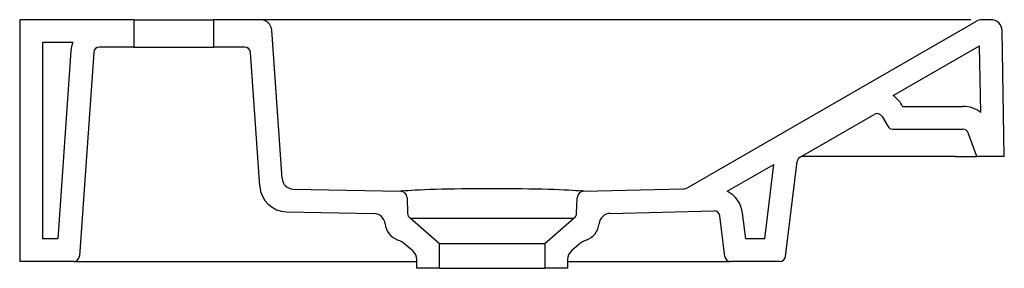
# Model space of a CAD drawing. Header units: millimetres. Extents: x 4709.187 to 4709.618, y 2929.878 to 2929.987.
import ezdxf

# ---------------------------------------------------------------- set-up
doc = ezdxf.new("R2010")
doc.units = ezdxf.units.MM
doc.layers.add('SANINDUSA', color=3, linetype='Continuous')

msp = doc.modelspace()

# ---------------------------------------------------------------- linework, layer by layer
at = {"layer": 'SANINDUSA'}
for p, q in [((4709.237392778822, 2929.987197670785), (4709.187392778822, 2929.987197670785)), ((4709.187392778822, 2929.987197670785), (4709.187392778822, 2929.881197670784)), ((4709.237392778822, 2929.987197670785), (4709.237392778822, 2929.975197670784)), ((4709.237392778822, 2929.987197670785), (4709.272392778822, 2929.987197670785)), ((4709.292730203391, 2929.987197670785), (4709.272392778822, 2929.987197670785)), ((4709.272392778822, 2929.975197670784), (4709.272392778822, 2929.987197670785)), ((4709.302149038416, 2929.987197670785), (4709.292730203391, 2929.987197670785)), ((4709.603732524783, 2929.987197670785), (4709.302149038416, 2929.987197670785)), ((4709.480116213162, 2929.913714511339), (4709.606232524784, 2929.986527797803)), ((4709.612479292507, 2929.987197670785), (4709.608732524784, 2929.987197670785)), ((4709.302260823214, 2929.91758139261), (4709.297718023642, 2929.982546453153)), ((4709.618440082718, 2929.927197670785), (4709.617478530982, 2929.982284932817)), ((4709.21063528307, 2929.977197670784), (4709.197392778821, 2929.977197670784)), ((4709.197392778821, 2929.977197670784), (4709.197392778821, 2929.891197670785)), ((4709.237392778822, 2929.975197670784), (4709.22229718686, 2929.975197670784)), ((4709.237392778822, 2929.975197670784), (4709.272392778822, 2929.975197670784)), ((4709.285876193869, 2929.975197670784), (4709.272392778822, 2929.975197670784)), ((4709.569729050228, 2929.953905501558), (4709.607590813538, 2929.975765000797)), ((4709.608101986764, 2929.946479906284), (4709.607590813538, 2929.975765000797)), ((4709.209827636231, 2929.973569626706), (4709.20406762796, 2929.891197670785)), ((4709.219803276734, 2929.972872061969), (4709.213555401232, 2929.8835232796)), ((4709.292476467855, 2929.91414832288), (4709.288370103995, 2929.972872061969)), ((4709.573583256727, 2929.949779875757), (4709.573919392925, 2929.949197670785)), ((4709.529011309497, 2929.926933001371), (4709.56150793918, 2929.945694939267)), ((4709.573919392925, 2929.949197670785), (4709.600320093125, 2929.949197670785)), ((4709.564923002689, 2929.944779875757), (4709.567424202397, 2929.940447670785)), ((4709.569589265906, 2929.939197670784), (4709.600320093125, 2929.939197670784)), ((4709.606438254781, 2929.927197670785), (4709.602669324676, 2929.937552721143)), ((4709.497147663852, 2929.912000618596), (4709.517545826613, 2929.923777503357)), ((4709.513545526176, 2929.891197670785), (4709.517545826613, 2929.923777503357)), ((4709.522662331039, 2929.883392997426), (4709.527779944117, 2929.92507261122)), ((4709.597041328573, 2929.927197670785), (4709.529469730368, 2929.927197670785)), ((4709.597041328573, 2929.927197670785), (4709.606438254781, 2929.927197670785)), ((4709.618440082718, 2929.927197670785), (4709.606438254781, 2929.927197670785)), ((4709.608441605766, 2929.92702314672), (4709.608438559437, 2929.927197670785)), ((4709.307149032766, 2929.912931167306), (4709.35406275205, 2929.911996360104)), ((4709.434362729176, 2929.912009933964), (4709.477735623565, 2929.913046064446)), ((4709.357001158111, 2929.909101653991), (4709.357238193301, 2929.902313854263)), ((4709.431198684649, 2929.902313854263), (4709.431436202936, 2929.909115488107)), ((4709.30420817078, 2929.902987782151), (4709.342506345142, 2929.90222464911)), ((4709.445912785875, 2929.902282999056), (4709.491398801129, 2929.903369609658)), ((4709.505240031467, 2929.891197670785), (4709.503865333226, 2929.902393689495)), ((4709.371218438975, 2929.888896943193), (4709.358268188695, 2929.900154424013)), ((4709.358268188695, 2929.900154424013), (4709.430168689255, 2929.900154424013)), ((4709.430168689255, 2929.900154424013), (4709.417218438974, 2929.888896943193)), ((4709.496123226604, 2929.883392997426), (4709.49393987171, 2929.90117499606)), ((4709.20406762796, 2929.891197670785), (4709.197392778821, 2929.891197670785)), ((4709.371218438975, 2929.878197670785), (4709.371218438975, 2929.888896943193)), ((4709.417218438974, 2929.888896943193), (4709.371218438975, 2929.888896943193)), ((4709.417218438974, 2929.888896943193), (4709.417218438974, 2929.878197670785)), ((4709.513545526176, 2929.891197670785), (4709.505240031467, 2929.891197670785)), ((4709.359498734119, 2929.885834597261), (4709.356194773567, 2929.888706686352)), ((4709.432243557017, 2929.888707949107), (4709.42893814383, 2929.885834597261)), ((4709.211061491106, 2929.881197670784), (4709.187392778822, 2929.881197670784)), ((4709.211061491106, 2929.881197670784), (4709.223531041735, 2929.881197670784)), ((4709.223531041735, 2929.881197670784), (4709.237392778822, 2929.881197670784)), ((4709.237392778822, 2929.881197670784), (4709.361218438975, 2929.881197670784)), ((4709.361218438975, 2929.878197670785), (4709.361218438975, 2929.88206104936)), ((4709.427218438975, 2929.88206104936), (4709.427218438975, 2929.878197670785)), ((4709.427218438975, 2929.881197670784), (4709.486197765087, 2929.881197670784)), ((4709.486197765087, 2929.881197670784), (4709.498604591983, 2929.881197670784)), ((4709.52018096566, 2929.881197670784), (4709.498604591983, 2929.881197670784)), ((4709.371218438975, 2929.878197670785), (4709.361218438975, 2929.878197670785)), ((4709.371218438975, 2929.878197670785), (4709.417218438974, 2929.878197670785)), ((4709.427218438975, 2929.878197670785), (4709.417218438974, 2929.878197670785))]:
    msp.add_line(p, q, dxfattribs=at)
for centre, radius, start, end in [((4709.292730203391, 2929.982197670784), 0.005, 3.999999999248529, 90), ((4709.608732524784, 2929.982197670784), 0.005000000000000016, 90, 120.0000000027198), ((4709.612479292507, 2929.982197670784), 0.005, 1.000000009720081, 90), ((4709.22229718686, 2929.972697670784), 0.0125, 158.899803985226, 176.0000000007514), ((4709.22229718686, 2929.972697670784), 0.0025, 90, 176.0000000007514), ((4709.285876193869, 2929.972697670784), 0.0025, 3.999999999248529, 90), ((4709.56275793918, 2929.943529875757), 0.01250000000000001, 30.00000001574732, 56.1038811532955), ((4709.56275793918, 2929.943529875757), 0.002500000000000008, 30.00000001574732, 120.0000000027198), ((4709.600320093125, 2929.936697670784), 0.01249999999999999, 51.49730178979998, 90), ((4709.569589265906, 2929.941697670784), 0.002500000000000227, 210.0000000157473, 270), ((4709.600320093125, 2929.936697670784), 0.00249999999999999, 20.00000000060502, 90), ((4709.530261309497, 2929.924767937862), 0.002500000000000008, 120.0000000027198, 173.0000000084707), ((4709.307248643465, 2929.917930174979), 0.005, 183.9999999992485, 268.8584699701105), ((4709.304447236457, 2929.914985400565), 0.01199999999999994, 183.9999999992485, 268.8584699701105), ((4709.35400298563, 2929.9089969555), 0.002999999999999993, 2.000000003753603, 88.85846997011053), ((4709.434434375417, 2929.909010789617), 0.003000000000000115, 91.36847251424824, 177.9999999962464), ((4709.477616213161, 2929.918044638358), 0.00500000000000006, 271.3684725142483, 300.0000000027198), ((4709.491458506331, 2929.900870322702), 0.01250000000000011, 6.999999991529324, 62.9265336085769), ((4709.342406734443, 2929.897225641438), 0.005000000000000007, 5.793853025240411, 88.85846997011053), ((4709.360236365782, 2929.902418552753), 0.00300000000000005, 182.0000000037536, 228.9999999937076), ((4709.428200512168, 2929.902418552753), 0.002999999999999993, 311.0000000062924, 357.9999999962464), ((4709.446032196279, 2929.897284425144), 0.005000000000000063, 91.36847251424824, 174.4595148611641), ((4709.491458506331, 2929.900870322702), 0.002500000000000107, 6.999999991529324, 91.36847251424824), ((4709.3558377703, 2929.898588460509), 0.008500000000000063, 185.7938530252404, 250.4074527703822), ((4709.432595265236, 2929.898587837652), 0.008500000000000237, 289.6099551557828, 354.4595148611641), ((4709.349634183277, 2929.881159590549), 0.01000000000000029, 48.9999999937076, 70.40745277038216), ((4709.438804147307, 2929.881160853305), 0.009999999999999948, 109.6099551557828, 131.0000000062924), ((4709.356218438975, 2929.88206104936), 0.005, 0, 48.9999999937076), ((4709.432218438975, 2929.88206104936), 0.005, 131.0000000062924, 180), ((4709.211061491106, 2929.883697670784), 0.002500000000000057, 270, 356.0000000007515), ((4709.498604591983, 2929.883697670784), 0.002500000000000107, 186.9999999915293, 270), ((4709.52018096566, 2929.883697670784), 0.0025, 270, 353.0000000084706)]:
    msp.add_arc(centre, radius, start, end, dxfattribs=at)
at = {"layer": 'SANINDUSA', "extrusion": (0, 0, -1)}
msp.add_ellipse((4709.394218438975, 2929.911802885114), major_axis=(-0.04020871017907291, -7.385976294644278e-18), ratio=0.03492079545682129, start_param=0.2441921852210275, end_param=2.887232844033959, dxfattribs=at)
at = {"layer": 'SANINDUSA'}
for points, knots in [([(4709.355202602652, 2929.912142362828), (4709.355015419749, 2929.912114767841), (4709.354849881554, 2929.912092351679), (4709.354565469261, 2929.912055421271), (4709.354446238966, 2929.912040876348), (4709.354159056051, 2929.912006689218), (4709.35406275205, 2929.911996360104), (4709.35406275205, 2929.911996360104)], [0, 0, 0, 0, 0.25, 0.25, 0.5, 0.5, 1, 1, 1, 1]), ([(4709.434362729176, 2929.912009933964), (4709.434362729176, 2929.912009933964), (4709.434257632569, 2929.912019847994), (4709.433948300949, 2929.912053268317), (4709.433819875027, 2929.91206758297), (4709.433513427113, 2929.912104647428), (4709.433335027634, 2929.912127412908), (4709.433133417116, 2929.912156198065)], [0, 0, 0, 0, 0.5, 0.5, 0.75, 0.75, 1, 1, 1, 1])]:
    msp.add_open_spline(points, degree=3, knots=knots, dxfattribs=at)

doc.saveas('drawing.dxf')
